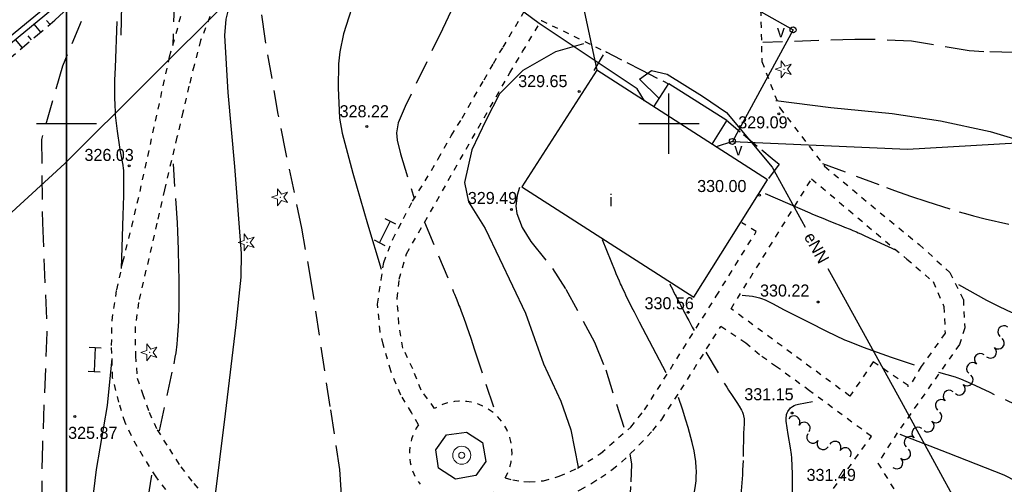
# Model space of a CAD drawing. Extents: x 4615668 to 9294084, y 5331114 to 10688993.
# Tile 89 of 181: x 4655741 to 4655823, y 5335233 to 5335272. Entities that reach past the tile are written whole.
import ezdxf
from ezdxf.enums import TextEntityAlignment as Align

# ---------------------------------------------------------------- set-up
doc = ezdxf.new("R2010")
doc.units = 0
doc.header["$MEASUREMENT"] = 0
for name, pattern in [('CHODNIK', [2, 1.5, -0.5]), ('DROGA', [1, 0.5, -0.5]), ('SKARPA1', [1.5, 1, -0.5]), ('WARSTWICA', [3, 2, -1])]:
    doc.linetypes.add(name, pattern=pattern)
for name, color, linetype in [('12', 7, 'Continuous'), ('13', 7, 'Continuous'), ('15', 7, 'Continuous'), ('16', 7, 'Continuous'), ('17', 7, 'Continuous'), ('21', 7, 'Continuous'), ('22', 7, 'Continuous'), ('23', 7, 'Continuous'), ('24', 7, 'Continuous'), ('25', 7, 'Continuous'), ('26', 7, 'Continuous'), ('45', 7, 'Continuous'), ('47', 7, 'Continuous'), ('50', 7, 'Continuous'), ('51', 7, 'Continuous'), ('52', 7, 'Continuous'), ('60', 7, 'Continuous'), ('SZZPZ_922', 7, 'Continuous'), ('UWWPA_907', 7, 'Continuous')]:
    doc.layers.add(name, color=color, linetype=linetype)
doc.styles.add('txt', font='TXT', dxfattribs={"height": 0.2})

# ---------------------------------------------------------------- blocks, each defined once
blk = doc.blocks.new('*M2220')
at = {"layer": '60', "color": 7, "linetype": 'Continuous'}
blk.add_line((397.5, 200), (400, 200), dxfattribs=at)
blk.add_lwpolyline([(0, 0), (0, 250), (400, 250), (400, 0)], close=True, dxfattribs=at)
blk = doc.blocks.new('*M2221')
at = {"layer": '60', "color": 7, "linetype": 'Continuous'}
for p, q in [((50, 197.5), (50, 202.5)), ((0, 200), (2.5, 200)), ((47.5, 200), (52.5, 200))]:
    blk.add_line(p, q, dxfattribs=at)
blk.add_lwpolyline([(0, 0), (0, 250), (400, 250), (400, 0)], close=True, dxfattribs=at)
blk = doc.blocks.new('DI')
at = {"layer": 'SZZPZ_922', "color": 7, "linetype": 'Continuous', "lineweight": 13}
for p, q in [((-0.736, -0.001), (-0.227, 0.164)), ((-0.227, 0.699), (0.087, 0.267)), ((-0.227, 0.164), (-0.227, 0.699)), ((0.087, 0.267), (0.595, 0.431)), ((0.595, 0.431), (0.281, -0.001)), ((-0.227, -0.166), (-0.736, -0.001)), ((-0.227, -0.702), (-0.227, -0.166)), ((0.087, -0.268), (-0.227, -0.702)), ((0.595, -0.434), (0.087, -0.268)), ((0.281, -0.001), (0.595, -0.434))]:
    blk.add_line(p, q, dxfattribs=at)
blk.add_circle((0, 0), 0.0203, dxfattribs=at)
blk = doc.blocks.new('SB')
at = {"layer": 'UWWPA_907', "color": 7, "linetype": 'Continuous', "lineweight": 13}
for radius in [0.75, 0.25]:
    blk.add_circle((0, 0), radius, dxfattribs=at)
blk = doc.blocks.new('WYS')
at = {"layer": '52', "color": 67, "linetype": 'Continuous'}
blk.add_circle((0, 0), 0.08, dxfattribs=at)
blk = doc.blocks.new('SLU')
at = {"layer": '22', "color": 1, "linetype": 'Continuous'}
blk.add_circle((0, 0), 0.25, dxfattribs=at)
blk = doc.blocks.new('*M2270')
at = {"layer": '25', "color": 165, "linetype": 'Continuous'}
blk.add_lwpolyline([(41.985, 67.981), (37.525, 64.761), (32.375, 60.241), (23.425, 54.131), (14.605, 50.471), (7.425, 50.231), (-9.675, 51.831), (-17.005, 52.171), (-30.215, 52.831), (-30.155, 49.031), (-30.015, 37.741), (-29.765, 33.651), (-29.605, 32.231), (-29.485, 31.831)], dxfattribs=at)
blk.add_lwpolyline([(41.985, 67.981), (37.525, 64.761), (32.375, 60.241), (23.425, 54.131), (14.605, 50.471), (7.425, 50.231), (-9.675, 51.831), (-17.005, 52.171), (-30.215, 52.831), (-30.155, 49.031), (-30.015, 37.741), (-29.765, 33.651), (-29.605, 32.231), (-29.485, 31.831)], dxfattribs=at)
for p in [(41.985, 67.981), (37.525, 64.761), (32.375, 60.241), (23.425, 54.131), (-30.215, 52.831), (-17.005, 52.171), (-9.675, 51.831), (7.425, 50.231), (14.605, 50.471), (-30.155, 49.031), (-30.015, 37.741), (-29.765, 33.651), (-29.605, 32.231), (-29.485, 31.831)]:
    blk.add_point(p, dxfattribs=at)
blk = doc.blocks.new('STE')
at = {"color": 40, "linetype": 'Continuous'}
for p, q in [((-1, -0.5), (-1, 0.5)), ((-1, 0.001), (1, -0.001)), ((1, -0.5), (1, 0.5))]:
    blk.add_line(p, q, dxfattribs=at)

msp = doc.modelspace()

# ---------------------------------------------------------------- linework, layer by layer
at = {"layer": '13', "color": 7, "linetype": 'Continuous'}
msp.add_lwpolyline([(4655782.755, 5335257.77), (4655797.045, 5335248.614), (4655803.146, 5335258.355), (4655788.98, 5335267.458)], close=True, dxfattribs=at)
at = {"layer": '15', "color": 62, "linetype": 'Continuous'}
msp.add_lwpolyline([(4655793.715, 5335264.415), (4655794.956, 5335266.365), (4655799.775, 5335263.299), (4655798.52, 5335261.327)], dxfattribs=at)
at = {"layer": '16', "color": 7, "linetype": 'CHODNIK'}
for points in [[(4655788.761, 5335267.434), (4655789.693, 5335269.004), (4655792.666, 5335267.492), (4655794.936, 5335266.333)], [(4655799.745, 5335263.318), (4655801.154, 5335262.132), (4655803.524, 5335260.144), (4655804.128, 5335259.669), (4655803.146, 5335258.355)]]:
    msp.add_lwpolyline(points, dxfattribs=at)
at = {"layer": '16', "color": 7, "linetype": 'Continuous'}
msp.add_lwpolyline([(4655778.163, 5335237.414), (4655779.483, 5335236.556), (4655779.776, 5335234.987), (4655778.945, 5335233.81), (4655777.258, 5335233.515), (4655775.84, 5335234.423), (4655775.62, 5335235.943), (4655776.5, 5335237.193), (4655778.163, 5335237.414)], dxfattribs=at)
at = {"layer": '17', "color": 97, "linetype": 'DROGA'}
for points in [[(4655811.126, 5335295.944), (4655806.685, 5335284.45), (4655803.121, 5335274.716), (4655802.573, 5335272.461), (4655802.683, 5335268.172), (4655804.163, 5335264.322), (4655807.891, 5335259.483), (4655812.497, 5335255.634), (4655815.732, 5335252.994), (4655818.284, 5335250.683), (4655819.405, 5335248.429), (4655819.515, 5335246.065), (4655819.076, 5335244.69), (4655813.922, 5335237.376), (4655812.305, 5335234.846), (4655815.841, 5335229.127), (4655821.022, 5335220.273), (4655836.676, 5335192.116), (4655840.455, 5335185.363)], [(4655753.818, 5335231.857), (4655752.395, 5335233.716), (4655750.819, 5335236.233), (4655749.828, 5335238.222), (4655749.311, 5335239.908), (4655748.793, 5335241.939), (4655748.707, 5335244.619), (4655748.75, 5335246.694), (4655749.138, 5335249.245), (4655749.647, 5335251.544), (4655750.38, 5335254.483), (4655751.07, 5335257.379), (4655753.526, 5335268.575), (4655754.817, 5335273.215), (4655755.722, 5335274.815), (4655757.101, 5335277.149), (4655758.609, 5335278.921), (4655759.988, 5335280.694), (4655761.712, 5335282.509), (4655764.799, 5335285.298), (4655766.48, 5335286.595), (4655764.799, 5335288.281), (4655763.248, 5335289.794), (4655761.567, 5335291.436)], [(4655774.187, 5335238.031), (4655773.605, 5335239.046), (4655772.722, 5335240.494), (4655771.881, 5335242.504), (4655771.236, 5335244.712), (4655770.999, 5335245.749), (4655770.784, 5335248.04), (4655771.085, 5335250.072), (4655771.301, 5335251.498), (4655772.055, 5335253.443), (4655772.932, 5335255.162), (4655773.686, 5335256.588), (4655774.742, 5335258.274), (4655775.819, 5335260.111), (4655776.892, 5335262.02), (4655777.818, 5335263.49), (4655778.788, 5335265.24), (4655779.628, 5335266.667), (4655780.403, 5335268.028), (4655781.201, 5335269.368), (4655783.058, 5335272.489)], [(4655756.868, 5335271.914), (4655756.093, 5335269.926), (4655755.554, 5335267.851), (4655755.123, 5335266.122), (4655754.628, 5335263.983), (4655754.132, 5335261.898), (4655753.093, 5335257.54), (4655752.468, 5335254.752), (4655750.942, 5335248.181), (4655750.662, 5335246.15), (4655750.683, 5335243.751), (4655750.834, 5335241.914), (4655751.284, 5335240.633), (4655751.823, 5335239.077), (4655752.491, 5335237.607), (4655753.503, 5335236.008), (4655754.452, 5335234.538), (4655755.529, 5335233.155), (4655756.923, 5335231.569)], [(4655775.519, 5335239.39), (4655774.395, 5335240.899), (4655773.706, 5335242.672), (4655772.887, 5335244.4), (4655772.542, 5335246.432), (4655772.413, 5335248.506), (4655772.585, 5335250.106), (4655773.188, 5335252.223), (4655781.748, 5335267.227), (4655782.826, 5335268.999), (4655784.377, 5335271.592), (4655789.803, 5335268.948)], [(4655814.817, 5335241.172), (4655814.817, 5335241.282), (4655811.912, 5335243.262), (4655809.993, 5335240.402), (4655800.125, 5335247.661), (4655806.813, 5335258.438), (4655814.708, 5335251.785), (4655816.886, 5335249.913), (4655817.79, 5335247.851), (4655817.887, 5335245.626), (4655815.914, 5335242.877), (4655814.927, 5335241.227)], [(4655789.284, 5335235.657), (4655791.797, 5335237.843), (4655792.949, 5335239.273), (4655798.898, 5335248.704), (4655802.216, 5335254.067), (4655801.018, 5335254.794)], [(4655780.42, 5335232.433), (4655781.326, 5335232.107), (4655782.306, 5335231.901), (4655783.382, 5335231.774), (4655784.252, 5335231.711), (4655785.439, 5335231.837), (4655786.498, 5335232.186), (4655787.606, 5335232.631), (4655788.571, 5335233.186), (4655789.314, 5335233.662), (4655790.263, 5335234.312), (4655791.054, 5335234.947), (4655792.502, 5335236.355), (4655793.625, 5335237.561), (4655794.365, 5335238.476), (4655795.963, 5335240.935), (4655799.264, 5335246.191)], [(4655811.769, 5335237.064), (4655806.645, 5335240.849), (4655803.903, 5335242.841), (4655802.473, 5335243.837), (4655801.361, 5335244.793), (4655799.264, 5335246.191)], [(4655808.637, 5335232.752), (4655811.769, 5335237.064)], [(4655781.373, 5335233.624), (4655782.024, 5335233.453), (4655782.936, 5335233.334), (4655783.365, 5335233.307), (4655784.552, 5335233.38), (4655785.857, 5335233.765), (4655787.389, 5335234.432), (4655789.653, 5335235.896)]]:
    msp.add_lwpolyline(points, dxfattribs=at)
for centre, radius, start, end in [((4655777.701, 5335235.751), 4.243, 329.90881, 120.96525), ((4655777.524, 5335235.652), 4.098, 144.51802, 218.64998)]:
    msp.add_arc(centre, radius, start, end, dxfattribs=at)
at = {"layer": '21', "color": 1, "linetype": 'Continuous'}
for points in [[(4655785.556, 5335285.831), (4655785.817, 5335282.255), (4655788.98, 5335267.458)], [(4655792.951, 5335264.914), (4655792.328, 5335265.914), (4655784.193, 5335271.324), (4655777.518, 5335276.279)], [(4655794.121, 5335265.145), (4655792.527, 5335266.713), (4655793.527, 5335267.434), (4655794.809, 5335267.12), (4655797.748, 5335265.301), (4655799.749, 5335263.953), (4655803.532, 5335259.406), (4655806.281, 5335254.424)], [(4655808.165, 5335251.009), (4655808.714, 5335250.014), (4655814.24, 5335239.964), (4655821.738, 5335226.25), (4655827.92, 5335214.857)]]:
    msp.add_lwpolyline(points, dxfattribs=at)
at = {"layer": '23', "color": 40, "linetype": 'Continuous'}
msp.add_line((4655800.237, 5335261.545), (4655798.891, 5335261.089), dxfattribs=at)
for points in [[(4655775.117, 5335281.88), (4655777.315, 5335281.619), (4655793.516, 5335277.445), (4655805.266, 5335270.808), (4655800.237, 5335261.545)], [(4655800.237, 5335261.545), (4655814.757, 5335260.895), (4655827.661, 5335261.647)]]:
    msp.add_lwpolyline(points, dxfattribs=at)
at = {"layer": '25', "color": 165, "linetype": 'Continuous'}
msp.add_lwpolyline([(4655762.032, 5335276.785), (4655758.555, 5335273.409), (4655744.819, 5335259.727), (4655722.514, 5335239.233)], dxfattribs=at)
at = {"layer": '45', "color": 219, "linetype": 'Continuous'}
for points in [[(4655744.593, 5335273.838), (4655730.361, 5335262.093), (4655721.804, 5335257.625), (4655710.628, 5335257.836)], [(4655744.911, 5335273.452), (4655730.639, 5335261.675), (4655721.922, 5335257.123), (4655710.618, 5335257.336)]]:
    msp.add_lwpolyline(points, dxfattribs=at)
at = {"layer": '47', "color": 3, "linetype": 'Continuous'}
msp.add_lwpolyline([(4655764.096, 5335285.559), (4655761.418, 5335290.079), (4655753.907, 5335281.17), (4655750.838, 5335275.995), (4655749.532, 5335272.851), (4655749.467, 5335270.362)], dxfattribs=at)
for centre, start, end in [((4655822.763, 5335245.753), 49.74346, 229.74346), ((4655822.301, 5335244.821), 229.74346, 49.74346), ((4655821.655, 5335244.058), 229.74346, 49.74346), ((4655820.818, 5335243.456), 49.74346, 229.74346), ((4655820.172, 5335242.693), 49.74346, 229.74346), ((4655819.71, 5335241.76), 229.74346, 49.74346), ((4655818.227, 5335240.396), 49.74346, 229.74346), ((4655819.064, 5335240.998), 229.74346, 49.74346), ((4655817.581, 5335239.633), 49.74346, 229.74346), ((4655805.342, 5335238.272), 328.1601, 148.1601), ((4655817.118, 5335238.7), 229.74346, 49.74346), ((4655806.191, 5335237.744), 328.1601, 148.1601), ((4655815.635, 5335237.335), 49.74346, 229.74346), ((4655816.473, 5335237.937), 229.74346, 49.74346), ((4655806.909, 5335237.004), 148.1601, 328.1601), ((4655814.989, 5335236.572), 49.74346, 229.74346), ((4655807.758, 5335236.477), 148.1601, 328.1601), ((4655808.748, 5335236.156), 328.1601, 148.1601), ((4655809.597, 5335235.629), 328.1601, 148.1601), ((4655814.527, 5335235.64), 229.74346, 49.74346), ((4655813.881, 5335234.877), 229.74346, 49.74346)]:
    msp.add_arc(centre, 0.5, start, end, dxfattribs=at)
at = {"layer": '50', "color": 245, "linetype": 'WARSTWICA'}
for points in [[(4655765.414, 5335223.989), (4655766.562, 5335226.512), (4655766.903, 5335227.39), (4655767.366, 5335229.228), (4655767.705, 5335231.494), (4655767.763, 5335232.631), (4655767.65, 5335234.325), (4655766.858, 5335239.543), (4655765.335, 5335249.624), (4655764.492, 5335254.363), (4655763.179, 5335260.65), (4655762.542, 5335263.801), (4655761.454, 5335270.082), (4655761.019, 5335273.225), (4655761.009, 5335274.597), (4655761.252, 5335275.812), (4655761.457, 5335276.396), (4655761.865, 5335277.215), (4655764.912, 5335282.308)], [(4655756.236, 5335280.729), (4655754.415, 5335276.802), (4655754.275, 5335276.457), (4655754.2, 5335276.22), (4655754.157, 5335276.06), (4655754.088, 5335275.735), (4655754.048, 5335275.488), (4655753.992, 5335274.986), (4655753.962, 5335274.479), (4655753.929, 5335273.47), (4655753.788, 5335269.516)], [(4655780.256, 5335274.834), (4655778.24, 5335273.84), (4655777.901, 5335273.633), (4655777.341, 5335273.073), (4655776.897, 5335272.378), (4655776.167, 5335270.869), (4655773.078, 5335264.459), (4655772.485, 5335263.101), (4655772.355, 5335262.253), (4655772.409, 5335261.665), (4655772.697, 5335260.512), (4655773.826, 5335256.812)], [(4655747.356, 5335274.255), (4655744.629, 5335267.797), (4655742.886, 5335261.719), (4655742.962, 5335254.805), (4655743.341, 5335245.687), (4655742.965, 5335236.386), (4655742.814, 5335227.572), (4655742.586, 5335219.442), (4655740.853, 5335206.577), (4655738.807, 5335193.661), (4655737.823, 5335188.494), (4655737.862, 5335187.84)], [(4655848.982, 5335255.607), (4655844.241, 5335258.793), (4655839.794, 5335261.784), (4655835.2, 5335264.725), (4655833.6, 5335265.637), (4655830.263, 5335267.225), (4655828.165, 5335268.072), (4655827.094, 5335268.412), (4655825.45, 5335268.782), (4655823.595, 5335268.941), (4655821.111, 5335268.98), (4655819.879, 5335269.076), (4655815.089, 5335269.86), (4655811.961, 5335270.019), (4655810.398, 5335270.007), (4655802.774, 5335269.762)], [(4655752.688, 5335237.524), (4655753.889, 5335243.083), (4655753.996, 5335243.631), (4655754.056, 5335243.998), (4655754.151, 5335244.736), (4655754.188, 5335245.107), (4655754.243, 5335245.851), (4655754.278, 5335246.596), (4655754.305, 5335248.087), (4655754.309, 5335250.078), (4655754.301, 5335251.074), (4655754.271, 5335252.567), (4655754.21, 5335254.059), (4655754.166, 5335254.804), (4655753.842, 5335259.696)], [(4655807.709, 5335259.729), (4655813.036, 5335257.719), (4655813.696, 5335257.475), (4655815.025, 5335257.006), (4655816.361, 5335256.561), (4655819.048, 5335255.709), (4655819.766, 5335255.498), (4655820.249, 5335255.37), (4655821.219, 5335255.133), (4655824.145, 5335254.474)], [(4655782.558, 5335257.725), (4655782.38, 5335257.092), (4655782.266, 5335256.167), (4655782.342, 5335255.566), (4655782.784, 5335254.394), (4655783.508, 5335253.25), (4655785.291, 5335250.995), (4655786.42, 5335249.278), (4655788.778, 5335244.894), (4655789.718, 5335242.604), (4655791.339, 5335237.444)], [(4655774.678, 5335254.834), (4655777.098, 5335249.051), (4655777.17, 5335248.877), (4655777.312, 5335248.527), (4655777.451, 5335248.175), (4655777.542, 5335247.94), (4655777.602, 5335247.783), (4655777.72, 5335247.469), (4655777.851, 5335247.114), (4655777.936, 5335246.877), (4655778.105, 5335246.402), (4655778.188, 5335246.164), (4655778.352, 5335245.688), (4655778.513, 5335245.21), (4655778.833, 5335244.254), (4655780.641, 5335238.811)], [(4655795.033, 5335249.72), (4655795.108, 5335249.572), (4655795.159, 5335249.474), (4655795.259, 5335249.276), (4655795.359, 5335249.078), (4655795.493, 5335248.815), (4655795.56, 5335248.683), (4655795.661, 5335248.486), (4655795.711, 5335248.387), (4655795.779, 5335248.256), (4655795.813, 5335248.19), (4655795.864, 5335248.092), (4655795.915, 5335247.994), (4655795.941, 5335247.945), (4655795.992, 5335247.847), (4655796.018, 5335247.798), (4655796.057, 5335247.724), (4655796.093, 5335247.655), (4655796.142, 5335247.564), (4655796.166, 5335247.518), (4655796.24, 5335247.38), (4655796.289, 5335247.289), (4655796.387, 5335247.105), (4655796.461, 5335246.968), (4655796.608, 5335246.694), (4655796.904, 5335246.145), (4655797.052, 5335245.87)], [(4655801.046, 5335248.782), (4655801.899, 5335248.696), (4655802.258, 5335248.635), (4655802.492, 5335248.572), (4655802.646, 5335248.522), (4655802.949, 5335248.404), (4655803.173, 5335248.303), (4655803.615, 5335248.079), (4655804.487, 5335247.595), (4655804.927, 5335247.37), (4655805.482, 5335247.1), (4655806.583, 5335246.54), (4655808.049, 5335245.79), (4655808.788, 5335245.43), (4655809.537, 5335245.091), (4655809.917, 5335244.931), (4655811.074, 5335244.478), (4655811.851, 5335244.193), (4655813.415, 5335243.648), (4655815.803, 5335242.835)], [(4655798.036, 5335244.065), (4655799.763, 5335241.141), (4655799.904, 5335240.913), (4655800.203, 5335240.475), (4655800.608, 5335239.892), (4655800.8, 5335239.585), (4655800.977, 5335239.258), (4655801.059, 5335239.084), (4655801.127, 5335238.9), (4655801.16, 5335238.776), (4655801.198, 5335238.528), (4655801.207, 5335238.404), (4655801.207, 5335238.155), (4655801.178, 5335237.655), (4655801.167, 5335237.405), (4655801.12, 5335235.058), (4655801.085, 5335234.277), (4655801.059, 5335233.886), (4655800.815, 5335230.709), (4655800.681, 5335229.121), (4655799.926, 5335220.636)], [(4655849.762, 5335228.759), (4655841.801, 5335232.124), (4655840.97, 5335232.484), (4655839.326, 5335233.241), (4655836.057, 5335234.8), (4655834.961, 5335235.303), (4655834.409, 5335235.546), (4655833.603, 5335235.876), (4655833.059, 5335236.08), (4655831.96, 5335236.458), (4655830.852, 5335236.814), (4655829.374, 5335237.289), (4655828.64, 5335237.539), (4655827.913, 5335237.805), (4655827.553, 5335237.946), (4655827.017, 5335238.169), (4655826.238, 5335238.514), (4655824.694, 5335239.232), (4655821.622, 5335240.705), (4655820.076, 5335241.419), (4655819.199, 5335241.82), (4655818.899, 5335241.933), (4655818.746, 5335241.98), (4655817.381, 5335242.365)], [(4655788.655, 5335213.415), (4655789.028, 5335214.753), (4655789.373, 5335216.741), (4655789.782, 5335218.751), (4655789.954, 5335220.803), (4655790.316, 5335222.56), (4655790.445, 5335223.922), (4655791.005, 5335226.342), (4655791.35, 5335228.762), (4655791.695, 5335230.922), (4655791.824, 5335233.286), (4655791.889, 5335234.777), (4655791.753, 5335235.626)], [(4655753.473, 5335203.994), (4655752.734, 5335207.052), (4655751.902, 5335209.831), (4655751.171, 5335212.252), (4655750.932, 5335213.491), (4655750.819, 5335215.05), (4655750.794, 5335218.17), (4655750.748, 5335222.865), (4655750.984, 5335226.953), (4655751.257, 5335228.981), (4655752.042, 5335233.845)]]:
    msp.add_lwpolyline(points, dxfattribs=at)
at = {"layer": '50', "color": 216, "linetype": 'Continuous'}
for points in [[(4655772.42, 5335281.341), (4655769.824, 5335275.746), (4655769.097, 5335274.042), (4655767.946, 5335270.483), (4655767.653, 5335268.989), (4655767.552, 5335267.992), (4655767.504, 5335265.996), (4655767.619, 5335263.482), (4655767.836, 5335262.228), (4655768.719, 5335258.905), (4655769.935, 5335254.715), (4655771.094, 5335250.948)], [(4655757.235, 5335231.364), (4655758.174, 5335238.954), (4655759.058, 5335246.322), (4655759.475, 5335250.274), (4655759.5, 5335252.25), (4655758.945, 5335259.469), (4655758.392, 5335265.618), (4655758.116, 5335270.327), (4655758.229, 5335271.689), (4655758.432, 5335272.586), (4655759.055, 5335274.316), (4655760.988, 5335278.748)], [(4655749.132, 5335271.487), (4655748.994, 5335267.689), (4655748.962, 5335266.619), (4655748.954, 5335266.083), (4655748.955, 5335265.28), (4655748.975, 5335264.477), (4655748.994, 5335264.075), (4655749.016, 5335263.739), (4655749.082, 5335263.068), (4655749.169, 5335262.399), (4655749.363, 5335261.064), (4655749.397, 5335260.851), (4655749.481, 5335260.428), (4655749.598, 5335259.864), (4655749.646, 5335259.581), (4655749.678, 5335259.296), (4655749.687, 5335259.153), (4655749.7, 5335258.737), (4655749.706, 5335257.903), (4655749.693, 5335257.069), (4655749.641, 5335255.401), (4655749.502, 5335251)], [(4655787.876, 5335269.659), (4655785.557, 5335268.994), (4655782.85, 5335267.443), (4655780.917, 5335265.504), (4655779.757, 5335263.288), (4655778.597, 5335260.85), (4655777.99, 5335258.136), (4655778.321, 5335256.529), (4655779.702, 5335254.313), (4655780.916, 5335251.844), (4655783.07, 5335247.302), (4655784.561, 5335243.091), (4655785.997, 5335239.989), (4655786.825, 5335237.607), (4655787.432, 5335234.524)], [(4655803.846, 5335264.944), (4655808.406, 5335264.372), (4655813.508, 5335263.855), (4655817.498, 5335263.256), (4655821.637, 5335262.362), (4655826.251, 5335261.001), (4655831.814, 5335259.149), (4655835.928, 5335257.821), (4655839.836, 5335256.242), (4655843.446, 5335254.201), (4655845.957, 5335252.389), (4655848.182, 5335249.449)], [(4655747.131, 5335195.203), (4655747.131, 5335201.92), (4655747.047, 5335203.945), (4655746.811, 5335206.64), (4655746.715, 5335207.989), (4655746.346, 5335215.332), (4655746.069, 5335219.594), (4655746.043, 5335221.17), (4655746.254, 5335224.319), (4655746.762, 5335228.628), (4655747.454, 5335234.308), (4655748.377, 5335239.636), (4655748.747, 5335243.527)], [(4655805.051, 5335227.637), (4655805.218, 5335232.267), (4655805.231, 5335233.271), (4655805.22, 5335233.941), (4655805.163, 5335235.279), (4655805.141, 5335235.561), (4655805.066, 5335236.12), (4655804.861, 5335237.232), (4655804.773, 5335237.788), (4655804.703, 5335238.334), (4655804.696, 5335238.608), (4655804.714, 5335238.79), (4655804.733, 5335238.881), (4655804.773, 5335239.016), (4655804.83, 5335239.142), (4655804.878, 5335239.22), (4655804.994, 5335239.362), (4655805.061, 5335239.426), (4655805.21, 5335239.538), (4655805.373, 5335239.628), (4655805.487, 5335239.676), (4655805.719, 5335239.741), (4655806.886, 5335239.964)], [(4655814.135, 5335237.265), (4655818.123, 5335235.698), (4655822.769, 5335233.884), (4655826.757, 5335231.822), (4655829.265, 5335230.131), (4655832.636, 5335227.698), (4655834.681, 5335225.611), (4655837.847, 5335221.446), (4655840.56, 5335217.653), (4655843.561, 5335213.199), (4655845.686, 5335209.469), (4655847.618, 5335206.088), (4655848.728, 5335203.82), (4655850.66, 5335202.005), (4655853.497, 5335198.954)]]:
    msp.add_lwpolyline(points, dxfattribs=at)
at = {"layer": '50', "color": 7, "linetype": 'Continuous'}
for points in [[(4655802.965, 5335257.224), (4655806.666, 5335255.615), (4655806.834, 5335255.543), (4655807.171, 5335255.4), (4655807.509, 5335255.26), (4655807.735, 5335255.168), (4655808.188, 5335254.985), (4655808.641, 5335254.804), (4655809.246, 5335254.563), (4655809.547, 5335254.441), (4655809.999, 5335254.256), (4655810.224, 5335254.161), (4655810.523, 5335254.034), (4655810.672, 5335253.969), (4655810.895, 5335253.87), (4655811.118, 5335253.77), (4655811.229, 5335253.719), (4655813.819, 5335252.523)], [(4655794.743, 5335242.333), (4655792.529, 5335246.556), (4655792.247, 5335247.096), (4655792.107, 5335247.367), (4655791.899, 5335247.774), (4655791.694, 5335248.182), (4655791.593, 5335248.387), (4655791.393, 5335248.798), (4655791.294, 5335249.004), (4655791.149, 5335249.314), (4655791.022, 5335249.591), (4655790.959, 5335249.73), (4655790.866, 5335249.938), (4655790.73, 5335250.252), (4655790.597, 5335250.568), (4655790.532, 5335250.726), (4655789.452, 5335253.379)], [(4655848.529, 5335234.813), (4655843.966, 5335237.246), (4655838.621, 5335240.091), (4655838.181, 5335240.331), (4655837.31, 5335240.83), (4655836.153, 5335241.502), (4655835.568, 5335241.825), (4655834.975, 5335242.132), (4655834.674, 5335242.277), (4655832.61, 5335243.226), (4655828.466, 5335245.081), (4655823.052, 5335247.504), (4655822.283, 5335247.866), (4655821.904, 5335248.057), (4655821.343, 5335248.358), (4655819.023, 5335249.648)], [(4655794.041, 5335215.769), (4655795.12, 5335221.996), (4655795.246, 5335222.702), (4655795.514, 5335224.111), (4655796.082, 5335226.924), (4655796.362, 5335228.331), (4655796.746, 5335230.399), (4655796.924, 5335231.434), (4655797.172, 5335232.988), (4655797.219, 5335233.383), (4655797.239, 5335233.647), (4655797.249, 5335234.179), (4655797.24, 5335234.446), (4655797.199, 5335234.979), (4655797.127, 5335235.511), (4655797.063, 5335235.864), (4655796.902, 5335236.562), (4655796.562, 5335237.8), (4655796.381, 5335238.411), (4655796.092, 5335239.323), (4655795.768, 5335240.298)]]:
    msp.add_lwpolyline(points, dxfattribs=at)
at = {"layer": '51', "color": 3, "linetype": 'Continuous'}
for p, q in [((4655742.827, 5335270.619), (4655742.271, 5335271.274)), ((4655743.589, 5335271.267), (4655743.316, 5335271.589)), ((4655742.065, 5335269.972), (4655741.783, 5335270.304)), ((4655741.303, 5335269.324), (4655740.728, 5335270.001))]:
    msp.add_line(p, q, dxfattribs=at)
at = {"layer": '51', "color": 3, "linetype": 'SKARPA1'}
msp.add_lwpolyline([(4655731.953, 5335261.031), (4655737.69, 5335266.253), (4655744.006, 5335271.621), (4655748.871, 5335276.013), (4655753.685, 5335281.511)], dxfattribs=at)

# ---------------------------------------------------------------- block references
at = {"color": 40, "linetype": 'Continuous'}
for p, xscale, yscale, rotation in [((4655771.385, 5335254.041), 0.9999976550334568, 0.9999976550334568, 243.4349488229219), ((4655747.304, 5335243.454), 1.0000000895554, 1.0000000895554, 267.3021413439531)]:
    msp.add_blockref('STE', p, dxfattribs=dict(at, xscale=xscale, yscale=yscale, rotation=rotation))
at = {"layer": '24', "color": 40, "linetype": 'Continuous'}
for p in [(4655805.266, 5335270.808), (4655800.237, 5335261.545)]:
    msp.add_blockref('SLU', p, dxfattribs=at)
at = {"layer": '25', "color": 165, "linetype": 'Continuous'}
msp.add_blockref('*M2270', (4655704.552, 5335220.994), dxfattribs=at)
at = {"layer": '26', "color": 165, "linetype": 'Continuous'}
msp.add_blockref('SB', (4655777.772, 5335235.502), dxfattribs=at)
at = {"layer": '47', "color": 3, "linetype": 'Continuous'}
for p in [(4655804.515, 5335267.535), (4655762.717, 5335256.914), (4655759.94, 5335253.168), (4655751.865, 5335244.044)]:
    msp.add_blockref('DI', p, dxfattribs=at)
at = {"layer": '52', "color": 67, "linetype": 'Continuous'}
for p in [(4655787.525, 5335265.702), (4655804.085, 5335263.84), (4655769.894, 5335262.797), (4655750.173, 5335259.525), (4655802.479, 5335257.095), (4655781.888, 5335255.901), (4655807.346, 5335248.221), (4655796.557, 5335247.365), (4655745.655, 5335238.726), (4655805.188, 5335239.01)]:
    msp.add_blockref('WYS', p, dxfattribs=at)
at = {"layer": '60', "color": 7, "linetype": 'Continuous'}
for name, p in [('*M2220', (4655344.967, 5335063.025)), ('*M2221', (4655744.967, 5335063.025))]:
    msp.add_blockref(name, p, dxfattribs=at)

# ---------------------------------------------------------------- texts
at = {"layer": '12', "color": 7, "linetype": 'Continuous', "style": 'txt'}
msp.add_text('i', height=1, dxfattribs=at).set_placement((4655790.167, 5335256.687), align=Align.MIDDLE)
at = {"layer": '21', "color": 1, "linetype": 'Continuous', "style": 'txt'}
msp.add_text('eNN', height=1, rotation=298.88755, dxfattribs=at).set_placement((4655807.223, 5335252.717), align=Align.MIDDLE)
at = {"layer": '24', "color": 40, "linetype": 'Continuous', "style": 'txt'}
for p in [(4655804.258, 5335270.693), (4655800.729, 5335260.887)]:
    msp.add_text('v', height=1, dxfattribs=at).set_placement(p, align=Align.MIDDLE)
at = {"layer": '52', "color": 67, "linetype": 'Continuous', "style": 'txt'}
for s, p in [('329.65', (4655782.456, 5335266.055)), ('328.22', (4655767.636, 5335263.552)), ('329.09', (4655800.723, 5335262.632)), ('326.03', (4655746.459, 5335259.928)), ('330.00', (4655797.31, 5335257.347)), ('329.49', (4655778.275, 5335256.354)), ('330.22', (4655802.529, 5335248.674)), ('330.56', (4655792.944, 5335247.617)), ('331.15', (4655801.224, 5335240.067)), ('325.87', (4655745.103, 5335236.864)), ('331.49', (4655806.393, 5335233.372))]:
    msp.add_text(s, height=1, dxfattribs=at).set_placement(p)

doc.saveas('drawing.dxf')
